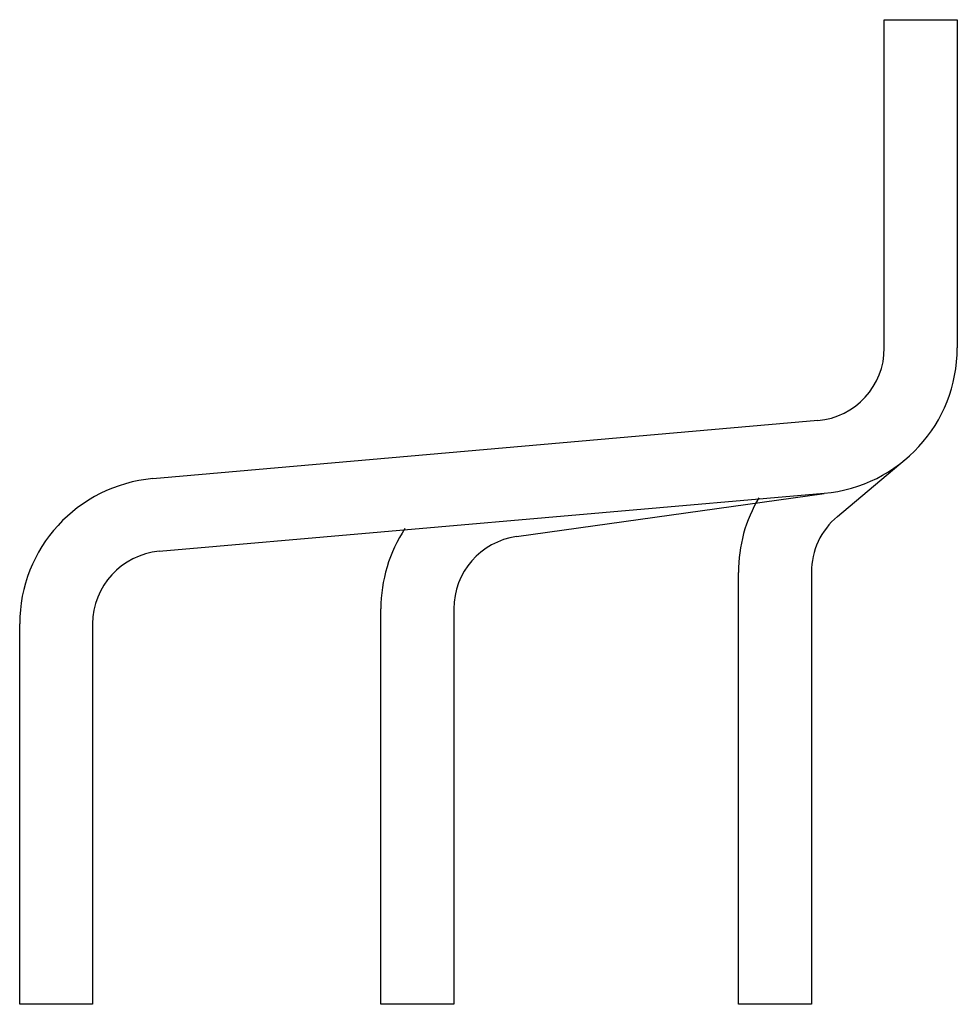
# Model space of a CAD drawing. Header units: millimetres. Extents: x 18 to 147, y 47 to 182.
import ezdxf

# ---------------------------------------------------------------- set-up
doc = ezdxf.new("R2010")
doc.units = ezdxf.units.MM
doc.header["$LTSCALE"] = 14.974692
doc.layers.get('0').update_dxf_attribs({"linetype": 'CONTINUOUS'})

msp = doc.modelspace()

# ---------------------------------------------------------------- linework, layer by layer
at = {"color": 7, "linetype": 'Continuous'}
for p, q in [((136.87, 137.36), (136.87, 182.36)), ((136.87, 182.36), (146.87, 182.36)), ((146.87, 182.36), (146.87, 137.36)), ((127.74, 127.4), (36.63, 119.43)), ((130.44, 114.25), (139.73, 122.04)), ((37.5, 109.47), (128.62, 117.44)), ((86.48, 111.49), (128.62, 117.41)), ((116.87, 47.36), (116.87, 106.59)), ((126.87, 106.59), (126.87, 47.36)), ((67.87, 47.36), (67.87, 101.59)), ((77.87, 101.59), (77.87, 47.36)), ((18.37, 47.36), (18.37, 99.51)), ((28.37, 99.51), (28.37, 47.36)), ((28.37, 47.36), (18.37, 47.36)), ((77.87, 47.36), (67.87, 47.36)), ((126.87, 47.36), (116.87, 47.36))]:
    msp.add_line(p, q, dxfattribs=at)
for centre, radius, start, end in [((126.87, 137.36), 10, 275, 360), ((126.87, 137.36), 20, 275, 360), ((38.37, 99.51), 20, 95, 180), ((136.87, 106.59), 20, 149.2333, 180), ((136.87, 106.59), 10, 130, 180), ((87.87, 101.59), 20, 146.62, 180), ((87.87, 101.59), 10, 98, 180), ((38.37, 99.51), 10, 95, 180)]:
    msp.add_arc(centre, radius, start, end, dxfattribs=at)

doc.saveas('drawing.dxf')
